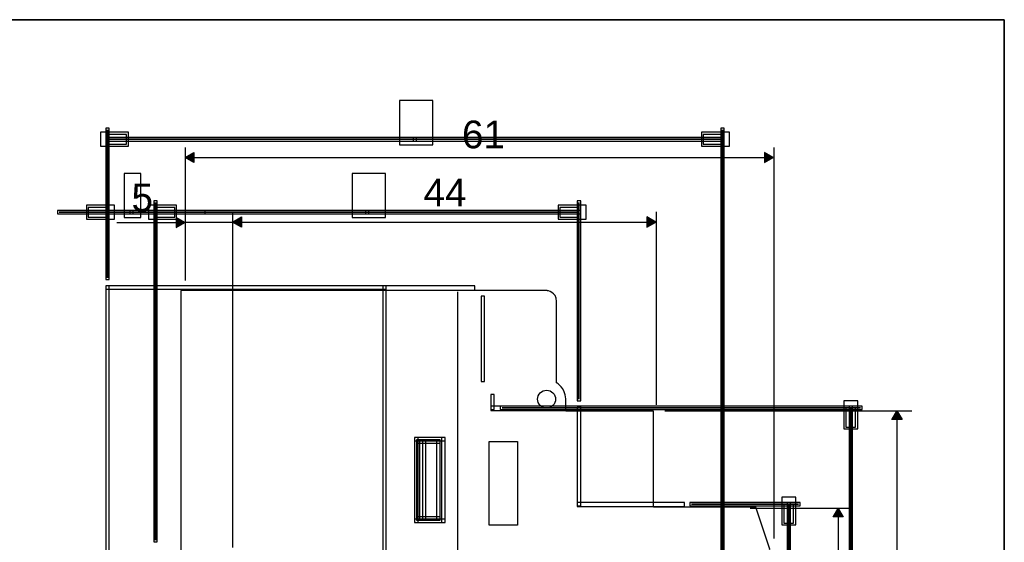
# Model space of a CAD drawing. Extents: x 0 to 595, y 0 to 395.
# Tile 21 of 21: x 305 to 595, y 241 to 395. Entities that reach past the tile are written whole.
import ezdxf

# ---------------------------------------------------------------- set-up
doc = ezdxf.new("R2010")
doc.units = 0
doc.layers.add('CAPA_1', color=7, linetype='CONTINUOUS')

# ---------------------------------------------------------------- blocks, each defined once
blk = doc.blocks.new('BLOCK_82')
at = {"layer": 'CAPA_1'}
blk.add_lwpolyline([(336.05, 336.68), (340.98, 336.68), (340.98, 349.73), (336.05, 349.73), (336.05, 336.68)], dxfattribs=at)
blk = doc.blocks.new('BLOCK_81')
at = {"layer": 'CAPA_1'}
blk.add_blockref('BLOCK_82', (0, 0), dxfattribs=at)
blk = doc.blocks.new('BLOCK_84')
at = {"layer": 'CAPA_1'}
blk.add_open_spline([(345.3, 241.67), (345.3, 241.67), (345.3, 241.67), (345.3, 241.67), (345.3, 241.67), (345.3, 341.1), (345.3, 341.1), (345.3, 341.1), (345.3, 241.67), (345.3, 241.67)], degree=3, knots=[0, 0, 0, 0, 1, 1, 1, 2, 2, 2, 3, 3, 3, 3], dxfattribs=at)
blk = doc.blocks.new('BLOCK_83')
at = {"layer": 'CAPA_1'}
blk.add_blockref('BLOCK_84', (0, 0), dxfattribs=at)
blk = doc.blocks.new('BLOCK_86')
at = {"layer": 'CAPA_1'}
blk.add_lwpolyline([(344.8, 241.17), (345.8, 241.17), (345.8, 341.6), (344.8, 341.6), (344.8, 241.17)], dxfattribs=at)
blk = doc.blocks.new('BLOCK_85')
at = {"layer": 'CAPA_1'}
blk.add_blockref('BLOCK_86', (0, 0), dxfattribs=at)
blk = doc.blocks.new('BLOCK_88')
at = {"layer": 'CAPA_1'}
blk.add_open_spline([(331.13, 318.92), (331.13, 318.92), (331.13, 318.92), (331.13, 318.92), (331.13, 318.92), (331.13, 341.1), (331.13, 341.1), (331.13, 341.1), (331.13, 318.92), (331.13, 318.92)], degree=3, knots=[0, 0, 0, 0, 1, 1, 1, 2, 2, 2, 3, 3, 3, 3], dxfattribs=at)
blk = doc.blocks.new('BLOCK_87')
at = {"layer": 'CAPA_1'}
blk.add_blockref('BLOCK_88', (0, 0), dxfattribs=at)
blk = doc.blocks.new('BLOCK_90')
at = {"layer": 'CAPA_1'}
blk.add_lwpolyline([(330.63, 318.42), (331.63, 318.42), (331.63, 341.6), (330.63, 341.6), (330.63, 318.42)], dxfattribs=at)
blk = doc.blocks.new('BLOCK_89')
at = {"layer": 'CAPA_1'}
blk.add_blockref('BLOCK_90', (0, 0), dxfattribs=at)
blk = doc.blocks.new('BLOCK_92')
at = {"layer": 'CAPA_1'}
blk.add_open_spline([(345.3, 338.26), (345.3, 338.26), (359.47, 338.26), (359.47, 338.26), (359.47, 338.26), (345.3, 338.26), (345.3, 338.26)], degree=3, knots=[0, 0, 0, 0, 1, 1, 1, 2, 2, 2, 2], dxfattribs=at)
blk = doc.blocks.new('BLOCK_91')
at = {"layer": 'CAPA_1'}
blk.add_blockref('BLOCK_92', (0, 0), dxfattribs=at)
blk = doc.blocks.new('BLOCK_94')
at = {"layer": 'CAPA_1'}
blk.add_lwpolyline([(344.8, 337.76), (359.97, 337.76), (359.97, 338.76), (344.8, 338.76), (344.8, 337.76)], dxfattribs=at)
blk = doc.blocks.new('BLOCK_93')
at = {"layer": 'CAPA_1'}
blk.add_blockref('BLOCK_94', (0, 0), dxfattribs=at)
blk = doc.blocks.new('BLOCK_96')
at = {"layer": 'CAPA_1'}
blk.add_open_spline([(338.21, 338.26), (338.21, 338.26), (359.47, 338.26), (359.47, 338.26), (359.47, 338.26), (338.21, 338.26), (338.21, 338.26)], degree=3, knots=[0, 0, 0, 0, 1, 1, 1, 2, 2, 2, 2], dxfattribs=at)
blk = doc.blocks.new('BLOCK_95')
at = {"layer": 'CAPA_1'}
blk.add_blockref('BLOCK_96', (0, 0), dxfattribs=at)
blk = doc.blocks.new('BLOCK_98')
at = {"layer": 'CAPA_1'}
blk.add_lwpolyline([(337.71, 337.76), (359.97, 337.76), (359.97, 338.76), (337.71, 338.76), (337.71, 337.76)], dxfattribs=at)
blk = doc.blocks.new('BLOCK_97')
at = {"layer": 'CAPA_1'}
blk.add_blockref('BLOCK_98', (0, 0), dxfattribs=at)
blk = doc.blocks.new('BLOCK_100')
at = {"layer": 'CAPA_1'}
blk.add_open_spline([(316.95, 338.26), (316.95, 338.26), (331.13, 338.26), (331.13, 338.26), (331.13, 338.26), (316.95, 338.26), (316.95, 338.26)], degree=3, knots=[0, 0, 0, 0, 1, 1, 1, 2, 2, 2, 2], dxfattribs=at)
blk = doc.blocks.new('BLOCK_99')
at = {"layer": 'CAPA_1'}
blk.add_blockref('BLOCK_100', (0, 0), dxfattribs=at)
blk = doc.blocks.new('BLOCK_102')
at = {"layer": 'CAPA_1'}
blk.add_lwpolyline([(316.45, 337.76), (331.63, 337.76), (331.63, 338.76), (316.45, 338.76), (316.45, 337.76)], dxfattribs=at)
blk = doc.blocks.new('BLOCK_101')
at = {"layer": 'CAPA_1'}
blk.add_blockref('BLOCK_102', (0, 0), dxfattribs=at)
blk = doc.blocks.new('BLOCK_104')
at = {"layer": 'CAPA_1'}
blk.add_open_spline([(316.95, 338.26), (316.95, 338.26), (338.21, 338.26), (338.21, 338.26), (338.21, 338.26), (316.95, 338.26), (316.95, 338.26)], degree=3, knots=[0, 0, 0, 0, 1, 1, 1, 2, 2, 2, 2], dxfattribs=at)
blk = doc.blocks.new('BLOCK_103')
at = {"layer": 'CAPA_1'}
blk.add_blockref('BLOCK_104', (0, 0), dxfattribs=at)
blk = doc.blocks.new('BLOCK_106')
at = {"layer": 'CAPA_1'}
blk.add_lwpolyline([(316.45, 337.76), (338.71, 337.76), (338.71, 338.76), (316.45, 338.76), (316.45, 337.76)], dxfattribs=at)
blk = doc.blocks.new('BLOCK_105')
at = {"layer": 'CAPA_1'}
blk.add_blockref('BLOCK_106', (0, 0), dxfattribs=at)
blk = doc.blocks.new('BLOCK_108')
at = {"layer": 'CAPA_1'}
blk.add_lwpolyline([(345.3, 336.85), (350.97, 336.85), (350.97, 339.68), (345.3, 339.68), (345.3, 336.85)], dxfattribs=at)
blk = doc.blocks.new('BLOCK_107')
at = {"layer": 'CAPA_1'}
blk.add_blockref('BLOCK_108', (0, 0), dxfattribs=at)
blk = doc.blocks.new('BLOCK_110')
at = {"layer": 'CAPA_1'}
blk.add_lwpolyline([(343.24, 336.21), (351.47, 336.21), (351.47, 340.32), (343.24, 340.32), (343.24, 336.21)], dxfattribs=at)
blk = doc.blocks.new('BLOCK_109')
at = {"layer": 'CAPA_1'}
blk.add_blockref('BLOCK_110', (0, 0), dxfattribs=at)
blk = doc.blocks.new('BLOCK_112')
at = {"layer": 'CAPA_1'}
blk.add_lwpolyline([(325.46, 336.85), (331.13, 336.85), (331.13, 339.68), (325.46, 339.68), (325.46, 336.85)], dxfattribs=at)
blk = doc.blocks.new('BLOCK_111')
at = {"layer": 'CAPA_1'}
blk.add_blockref('BLOCK_112', (0, 0), dxfattribs=at)
blk = doc.blocks.new('BLOCK_114')
at = {"layer": 'CAPA_1'}
blk.add_lwpolyline([(324.96, 336.21), (333.19, 336.21), (333.19, 340.32), (324.96, 340.32), (324.96, 336.21)], dxfattribs=at)
blk = doc.blocks.new('BLOCK_113')
at = {"layer": 'CAPA_1'}
blk.add_blockref('BLOCK_114', (0, 0), dxfattribs=at)
blk = doc.blocks.new('BLOCK_116')
at = {"layer": 'CAPA_1'}
blk.add_lwpolyline([(403.24, 336.68), (413.08, 336.68), (413.08, 349.73), (403.24, 349.73), (403.24, 336.68)], dxfattribs=at)
blk = doc.blocks.new('BLOCK_115')
at = {"layer": 'CAPA_1'}
blk.add_blockref('BLOCK_116', (0, 0), dxfattribs=at)
blk = doc.blocks.new('BLOCK_118')
at = {"layer": 'CAPA_1'}
blk.add_open_spline([(345.3, 241.67), (345.3, 241.67), (345.3, 241.67), (345.3, 241.67), (345.3, 241.67), (345.3, 341.1), (345.3, 341.1), (345.3, 341.1), (345.3, 241.67), (345.3, 241.67)], degree=3, knots=[0, 0, 0, 0, 1, 1, 1, 2, 2, 2, 3, 3, 3, 3], dxfattribs=at)
blk = doc.blocks.new('BLOCK_117')
at = {"layer": 'CAPA_1'}
blk.add_blockref('BLOCK_118', (0, 0), dxfattribs=at)
blk = doc.blocks.new('BLOCK_120')
at = {"layer": 'CAPA_1'}
blk.add_lwpolyline([(344.8, 241.17), (345.8, 241.17), (345.8, 341.6), (344.8, 341.6), (344.8, 241.17)], dxfattribs=at)
blk = doc.blocks.new('BLOCK_119')
at = {"layer": 'CAPA_1'}
blk.add_blockref('BLOCK_120', (0, 0), dxfattribs=at)
blk = doc.blocks.new('BLOCK_122')
at = {"layer": 'CAPA_1'}
blk.add_open_spline([(470.02, 283.24), (470.02, 283.24), (470.02, 283.24), (470.02, 283.24), (470.02, 283.24), (470.02, 341.1), (470.02, 341.1), (470.02, 341.1), (470.02, 283.24), (470.02, 283.24)], degree=3, knots=[0, 0, 0, 0, 1, 1, 1, 2, 2, 2, 3, 3, 3, 3], dxfattribs=at)
blk = doc.blocks.new('BLOCK_121')
at = {"layer": 'CAPA_1'}
blk.add_blockref('BLOCK_122', (0, 0), dxfattribs=at)
blk = doc.blocks.new('BLOCK_124')
at = {"layer": 'CAPA_1'}
blk.add_lwpolyline([(469.52, 282.74), (470.52, 282.74), (470.52, 341.6), (469.52, 341.6), (469.52, 282.74)], dxfattribs=at)
blk = doc.blocks.new('BLOCK_123')
at = {"layer": 'CAPA_1'}
blk.add_blockref('BLOCK_124', (0, 0), dxfattribs=at)
blk = doc.blocks.new('BLOCK_126')
at = {"layer": 'CAPA_1'}
blk.add_open_spline([(345.3, 338.26), (345.3, 338.26), (407.66, 338.26), (407.66, 338.26), (407.66, 338.26), (345.3, 338.26), (345.3, 338.26)], degree=3, knots=[0, 0, 0, 0, 1, 1, 1, 2, 2, 2, 2], dxfattribs=at)
blk = doc.blocks.new('BLOCK_125')
at = {"layer": 'CAPA_1'}
blk.add_blockref('BLOCK_126', (0, 0), dxfattribs=at)
blk = doc.blocks.new('BLOCK_128')
at = {"layer": 'CAPA_1'}
blk.add_lwpolyline([(344.8, 337.76), (408.16, 337.76), (408.16, 338.76), (344.8, 338.76), (344.8, 337.76)], dxfattribs=at)
blk = doc.blocks.new('BLOCK_127')
at = {"layer": 'CAPA_1'}
blk.add_blockref('BLOCK_128', (0, 0), dxfattribs=at)
blk = doc.blocks.new('BLOCK_130')
at = {"layer": 'CAPA_1'}
blk.add_open_spline([(407.66, 338.26), (407.66, 338.26), (470.02, 338.26), (470.02, 338.26), (470.02, 338.26), (407.66, 338.26), (407.66, 338.26)], degree=3, knots=[0, 0, 0, 0, 1, 1, 1, 2, 2, 2, 2], dxfattribs=at)
blk = doc.blocks.new('BLOCK_129')
at = {"layer": 'CAPA_1'}
blk.add_blockref('BLOCK_130', (0, 0), dxfattribs=at)
blk = doc.blocks.new('BLOCK_132')
at = {"layer": 'CAPA_1'}
blk.add_lwpolyline([(407.16, 337.76), (470.52, 337.76), (470.52, 338.76), (407.16, 338.76), (407.16, 337.76)], dxfattribs=at)
blk = doc.blocks.new('BLOCK_131')
at = {"layer": 'CAPA_1'}
blk.add_blockref('BLOCK_132', (0, 0), dxfattribs=at)
blk = doc.blocks.new('BLOCK_134')
at = {"layer": 'CAPA_1'}
blk.add_lwpolyline([(345.3, 336.85), (350.97, 336.85), (350.97, 339.68), (345.3, 339.68), (345.3, 336.85)], dxfattribs=at)
blk = doc.blocks.new('BLOCK_133')
at = {"layer": 'CAPA_1'}
blk.add_blockref('BLOCK_134', (0, 0), dxfattribs=at)
blk = doc.blocks.new('BLOCK_136')
at = {"layer": 'CAPA_1'}
blk.add_lwpolyline([(343.24, 336.21), (351.47, 336.21), (351.47, 340.32), (343.24, 340.32), (343.24, 336.21)], dxfattribs=at)
blk = doc.blocks.new('BLOCK_135')
at = {"layer": 'CAPA_1'}
blk.add_blockref('BLOCK_136', (0, 0), dxfattribs=at)
blk = doc.blocks.new('BLOCK_138')
at = {"layer": 'CAPA_1'}
blk.add_lwpolyline([(464.36, 336.85), (470.02, 336.85), (470.02, 339.68), (464.36, 339.68), (464.36, 336.85)], dxfattribs=at)
blk = doc.blocks.new('BLOCK_137')
at = {"layer": 'CAPA_1'}
blk.add_blockref('BLOCK_138', (0, 0), dxfattribs=at)
blk = doc.blocks.new('BLOCK_140')
at = {"layer": 'CAPA_1'}
blk.add_lwpolyline([(463.86, 336.21), (472.09, 336.21), (472.09, 340.32), (463.86, 340.32), (463.86, 336.21)], dxfattribs=at)
blk = doc.blocks.new('BLOCK_139')
at = {"layer": 'CAPA_1'}
blk.add_blockref('BLOCK_140', (0, 0), dxfattribs=at)
blk = doc.blocks.new('BLOCK_142')
at = {"layer": 'CAPA_1'}
blk.add_lwpolyline([(417.16, 358.18), (427.01, 358.18), (427.01, 371.22), (417.16, 371.22), (417.16, 358.18)], dxfattribs=at)
blk = doc.blocks.new('BLOCK_141')
at = {"layer": 'CAPA_1'}
blk.add_blockref('BLOCK_142', (0, 0), dxfattribs=at)
blk = doc.blocks.new('BLOCK_144')
at = {"layer": 'CAPA_1'}
blk.add_open_spline([(331.13, 318.92), (331.13, 318.92), (331.13, 318.92), (331.13, 318.92), (331.13, 318.92), (331.13, 362.59), (331.13, 362.59), (331.13, 362.59), (331.13, 318.92), (331.13, 318.92)], degree=3, knots=[0, 0, 0, 0, 1, 1, 1, 2, 2, 2, 3, 3, 3, 3], dxfattribs=at)
blk = doc.blocks.new('BLOCK_143')
at = {"layer": 'CAPA_1'}
blk.add_blockref('BLOCK_144', (0, 0), dxfattribs=at)
blk = doc.blocks.new('BLOCK_146')
at = {"layer": 'CAPA_1'}
blk.add_lwpolyline([(330.63, 318.42), (331.63, 318.42), (331.63, 363.09), (330.63, 363.09), (330.63, 318.42)], dxfattribs=at)
blk = doc.blocks.new('BLOCK_145')
at = {"layer": 'CAPA_1'}
blk.add_blockref('BLOCK_146', (0, 0), dxfattribs=at)
blk = doc.blocks.new('BLOCK_148')
at = {"layer": 'CAPA_1'}
blk.add_open_spline([(512.26, 191.36), (512.26, 191.36), (512.26, 191.36), (512.26, 191.36), (512.26, 191.36), (512.26, 362.59), (512.26, 362.59), (512.26, 362.59), (512.26, 191.36), (512.26, 191.36)], degree=3, knots=[0, 0, 0, 0, 1, 1, 1, 2, 2, 2, 3, 3, 3, 3], dxfattribs=at)
blk = doc.blocks.new('BLOCK_147')
at = {"layer": 'CAPA_1'}
blk.add_blockref('BLOCK_148', (0, 0), dxfattribs=at)
blk = doc.blocks.new('BLOCK_150')
at = {"layer": 'CAPA_1'}
blk.add_lwpolyline([(511.76, 190.86), (512.76, 190.86), (512.76, 363.09), (511.76, 363.09), (511.76, 190.86)], dxfattribs=at)
blk = doc.blocks.new('BLOCK_149')
at = {"layer": 'CAPA_1'}
blk.add_blockref('BLOCK_150', (0, 0), dxfattribs=at)
blk = doc.blocks.new('BLOCK_152')
at = {"layer": 'CAPA_1'}
blk.add_open_spline([(331.13, 359.76), (331.13, 359.76), (421.69, 359.76), (421.69, 359.76), (421.69, 359.76), (331.13, 359.76), (331.13, 359.76)], degree=3, knots=[0, 0, 0, 0, 1, 1, 1, 2, 2, 2, 2], dxfattribs=at)
blk = doc.blocks.new('BLOCK_151')
at = {"layer": 'CAPA_1'}
blk.add_blockref('BLOCK_152', (0, 0), dxfattribs=at)
blk = doc.blocks.new('BLOCK_154')
at = {"layer": 'CAPA_1'}
blk.add_lwpolyline([(330.63, 359.26), (422.19, 359.26), (422.19, 360.26), (330.63, 360.26), (330.63, 359.26)], dxfattribs=at)
blk = doc.blocks.new('BLOCK_153')
at = {"layer": 'CAPA_1'}
blk.add_blockref('BLOCK_154', (0, 0), dxfattribs=at)
blk = doc.blocks.new('BLOCK_156')
at = {"layer": 'CAPA_1'}
blk.add_open_spline([(421.69, 359.76), (421.69, 359.76), (512.26, 359.76), (512.26, 359.76), (512.26, 359.76), (421.69, 359.76), (421.69, 359.76)], degree=3, knots=[0, 0, 0, 0, 1, 1, 1, 2, 2, 2, 2], dxfattribs=at)
blk = doc.blocks.new('BLOCK_155')
at = {"layer": 'CAPA_1'}
blk.add_blockref('BLOCK_156', (0, 0), dxfattribs=at)
blk = doc.blocks.new('BLOCK_158')
at = {"layer": 'CAPA_1'}
blk.add_lwpolyline([(421.19, 359.26), (512.76, 359.26), (512.76, 360.26), (421.19, 360.26), (421.19, 359.26)], dxfattribs=at)
blk = doc.blocks.new('BLOCK_157')
at = {"layer": 'CAPA_1'}
blk.add_blockref('BLOCK_158', (0, 0), dxfattribs=at)
blk = doc.blocks.new('BLOCK_160')
at = {"layer": 'CAPA_1'}
blk.add_lwpolyline([(331.13, 358.34), (336.8, 358.34), (336.8, 361.17), (331.13, 361.17), (331.13, 358.34)], dxfattribs=at)
blk = doc.blocks.new('BLOCK_159')
at = {"layer": 'CAPA_1'}
blk.add_blockref('BLOCK_160', (0, 0), dxfattribs=at)
blk = doc.blocks.new('BLOCK_162')
at = {"layer": 'CAPA_1'}
blk.add_lwpolyline([(329.07, 357.7), (337.3, 357.7), (337.3, 361.82), (329.07, 361.82), (329.07, 357.7)], dxfattribs=at)
blk = doc.blocks.new('BLOCK_161')
at = {"layer": 'CAPA_1'}
blk.add_blockref('BLOCK_162', (0, 0), dxfattribs=at)
blk = doc.blocks.new('BLOCK_164')
at = {"layer": 'CAPA_1'}
blk.add_lwpolyline([(506.59, 358.34), (512.26, 358.34), (512.26, 361.17), (506.59, 361.17), (506.59, 358.34)], dxfattribs=at)
blk = doc.blocks.new('BLOCK_163')
at = {"layer": 'CAPA_1'}
blk.add_blockref('BLOCK_164', (0, 0), dxfattribs=at)
blk = doc.blocks.new('BLOCK_166')
at = {"layer": 'CAPA_1'}
blk.add_lwpolyline([(506.09, 357.7), (514.32, 357.7), (514.32, 361.82), (506.09, 361.82), (506.09, 357.7)], dxfattribs=at)
blk = doc.blocks.new('BLOCK_165')
at = {"layer": 'CAPA_1'}
blk.add_blockref('BLOCK_166', (0, 0), dxfattribs=at)
blk = doc.blocks.new('BLOCK_170')
at = {"layer": 'CAPA_1'}
blk.add_open_spline([(503.19, 252.31), (503.19, 252.31), (534.64, 252.31), (534.64, 252.31), (534.64, 252.31), (503.19, 252.31), (503.19, 252.31)], degree=3, knots=[0, 0, 0, 0, 1, 1, 1, 2, 2, 2, 2], dxfattribs=at)
blk = doc.blocks.new('BLOCK_169')
at = {"layer": 'CAPA_1'}
blk.add_blockref('BLOCK_170', (0, 0), dxfattribs=at)
blk = doc.blocks.new('BLOCK_172')
at = {"layer": 'CAPA_1'}
blk.add_lwpolyline([(502.69, 251.81), (535.14, 251.81), (535.14, 252.81), (502.69, 252.81), (502.69, 251.81)], dxfattribs=at)
blk = doc.blocks.new('BLOCK_171')
at = {"layer": 'CAPA_1'}
blk.add_blockref('BLOCK_172', (0, 0), dxfattribs=at)
blk = doc.blocks.new('BLOCK_178')
at = {"layer": 'CAPA_1'}
blk.add_open_spline([(531.8, 188.52), (531.8, 188.52), (531.8, 188.52), (531.8, 188.52), (531.8, 188.52), (531.8, 252.31), (531.8, 252.31), (531.8, 252.31), (531.8, 188.52), (531.8, 188.52)], degree=3, knots=[0, 0, 0, 0, 1, 1, 1, 2, 2, 2, 3, 3, 3, 3], dxfattribs=at)
blk = doc.blocks.new('BLOCK_177')
at = {"layer": 'CAPA_1'}
blk.add_blockref('BLOCK_178', (0, 0), dxfattribs=at)
blk = doc.blocks.new('BLOCK_180')
at = {"layer": 'CAPA_1'}
blk.add_lwpolyline([(531.3, 188.02), (532.3, 188.02), (532.3, 252.81), (531.3, 252.81), (531.3, 188.02)], dxfattribs=at)
blk = doc.blocks.new('BLOCK_179')
at = {"layer": 'CAPA_1'}
blk.add_blockref('BLOCK_180', (0, 0), dxfattribs=at)
blk = doc.blocks.new('BLOCK_186')
at = {"layer": 'CAPA_1'}
blk.add_lwpolyline([(530.39, 246.64), (533.22, 246.64), (533.22, 252.31), (530.39, 252.31), (530.39, 246.64)], dxfattribs=at)
blk = doc.blocks.new('BLOCK_185')
at = {"layer": 'CAPA_1'}
blk.add_blockref('BLOCK_186', (0, 0), dxfattribs=at)
blk = doc.blocks.new('BLOCK_188')
at = {"layer": 'CAPA_1'}
blk.add_lwpolyline([(529.75, 246.14), (533.86, 246.14), (533.86, 254.37), (529.75, 254.37), (529.75, 246.14)], dxfattribs=at)
blk = doc.blocks.new('BLOCK_187')
at = {"layer": 'CAPA_1'}
blk.add_blockref('BLOCK_188', (0, 0), dxfattribs=at)
blk = doc.blocks.new('BLOCK_196')
at = {"layer": 'CAPA_1'}
blk.add_open_spline([(447.35, 280.63), (447.35, 280.63), (552.9, 280.63), (552.9, 280.63), (552.9, 280.63), (447.35, 280.63), (447.35, 280.63)], degree=3, knots=[0, 0, 0, 0, 1, 1, 1, 2, 2, 2, 2], dxfattribs=at)
blk = doc.blocks.new('BLOCK_195')
at = {"layer": 'CAPA_1'}
blk.add_blockref('BLOCK_196', (0, 0), dxfattribs=at)
blk = doc.blocks.new('BLOCK_198')
at = {"layer": 'CAPA_1'}
blk.add_lwpolyline([(446.85, 280.13), (553.4, 280.13), (553.4, 281.13), (446.85, 281.13), (446.85, 280.13)], dxfattribs=at)
blk = doc.blocks.new('BLOCK_197')
at = {"layer": 'CAPA_1'}
blk.add_blockref('BLOCK_198', (0, 0), dxfattribs=at)
blk = doc.blocks.new('BLOCK_204')
at = {"layer": 'CAPA_1'}
blk.add_open_spline([(550.07, 188.52), (550.07, 188.52), (550.07, 188.52), (550.07, 188.52), (550.07, 188.52), (550.07, 280.63), (550.07, 280.63), (550.07, 280.63), (550.07, 188.52), (550.07, 188.52)], degree=3, knots=[0, 0, 0, 0, 1, 1, 1, 2, 2, 2, 3, 3, 3, 3], dxfattribs=at)
blk = doc.blocks.new('BLOCK_203')
at = {"layer": 'CAPA_1'}
blk.add_blockref('BLOCK_204', (0, 0), dxfattribs=at)
blk = doc.blocks.new('BLOCK_206')
at = {"layer": 'CAPA_1'}
blk.add_lwpolyline([(549.57, 188.02), (550.57, 188.02), (550.57, 281.13), (549.57, 281.13), (549.57, 188.02)], dxfattribs=at)
blk = doc.blocks.new('BLOCK_205')
at = {"layer": 'CAPA_1'}
blk.add_blockref('BLOCK_206', (0, 0), dxfattribs=at)
blk = doc.blocks.new('BLOCK_212')
at = {"layer": 'CAPA_1'}
blk.add_lwpolyline([(548.65, 274.96), (551.49, 274.96), (551.49, 280.63), (548.65, 280.63), (548.65, 274.96)], dxfattribs=at)
blk = doc.blocks.new('BLOCK_211')
at = {"layer": 'CAPA_1'}
blk.add_blockref('BLOCK_212', (0, 0), dxfattribs=at)
blk = doc.blocks.new('BLOCK_214')
at = {"layer": 'CAPA_1'}
blk.add_lwpolyline([(548.01, 274.46), (552.13, 274.46), (552.13, 282.69), (548.01, 282.69), (548.01, 274.46)], dxfattribs=at)
blk = doc.blocks.new('BLOCK_213')
at = {"layer": 'CAPA_1'}
blk.add_blockref('BLOCK_214', (0, 0), dxfattribs=at)
blk = doc.blocks.new('BLOCK_2160')
at = {"layer": 'CAPA_1'}
blk.add_lwpolyline([(330.63, 234.09), (331.63, 234.09), (331.63, 316.58), (330.63, 316.58), (330.63, 234.09)], dxfattribs=at)
blk = doc.blocks.new('BLOCK_2159')
at = {"layer": 'CAPA_1'}
blk.add_blockref('BLOCK_2160', (0, 0), dxfattribs=at)
blk = doc.blocks.new('BLOCK_2196')
at = {"layer": 'CAPA_1'}
blk.add_lwpolyline([(412.26, 224.59), (413.26, 224.59), (413.26, 316.58), (412.26, 316.58), (412.26, 224.59)], dxfattribs=at)
blk = doc.blocks.new('BLOCK_2195')
at = {"layer": 'CAPA_1'}
blk.add_blockref('BLOCK_2196', (0, 0), dxfattribs=at)
blk = doc.blocks.new('BLOCK_2198')
at = {"layer": 'CAPA_1'}
blk.add_lwpolyline([(421.62, 246.84), (422.62, 246.84), (422.62, 271.94), (421.62, 271.94), (421.62, 246.84)], dxfattribs=at)
blk = doc.blocks.new('BLOCK_2197')
at = {"layer": 'CAPA_1'}
blk.add_blockref('BLOCK_2198', (0, 0), dxfattribs=at)
blk = doc.blocks.new('BLOCK_2216')
at = {"layer": 'CAPA_1'}
blk.add_lwpolyline([(422.19, 247.55), (423.19, 247.55), (423.19, 271.23), (422.19, 271.23), (422.19, 247.55)], dxfattribs=at)
blk = doc.blocks.new('BLOCK_2215')
at = {"layer": 'CAPA_1'}
blk.add_blockref('BLOCK_2216', (0, 0), dxfattribs=at)
blk = doc.blocks.new('BLOCK_2220')
at = {"layer": 'CAPA_1'}
blk.add_lwpolyline([(423.93, 247.55), (424.93, 247.55), (424.93, 271.23), (423.93, 271.23), (423.93, 247.55)], dxfattribs=at)
blk = doc.blocks.new('BLOCK_2219')
at = {"layer": 'CAPA_1'}
blk.add_blockref('BLOCK_2220', (0, 0), dxfattribs=at)
blk = doc.blocks.new('BLOCK_2224')
at = {"layer": 'CAPA_1'}
blk.add_lwpolyline([(428.09, 247.55), (429.09, 247.55), (429.09, 271.23), (428.09, 271.23), (428.09, 247.55)], dxfattribs=at)
blk = doc.blocks.new('BLOCK_2223')
at = {"layer": 'CAPA_1'}
blk.add_blockref('BLOCK_2224', (0, 0), dxfattribs=at)
blk = doc.blocks.new('BLOCK_2228')
at = {"layer": 'CAPA_1'}
blk.add_lwpolyline([(429.56, 246.84), (430.56, 246.84), (430.56, 271.94), (429.56, 271.94), (429.56, 246.84)], dxfattribs=at)
blk = doc.blocks.new('BLOCK_2227')
at = {"layer": 'CAPA_1'}
blk.add_blockref('BLOCK_2228', (0, 0), dxfattribs=at)
blk = doc.blocks.new('BLOCK_2240')
at = {"layer": 'CAPA_1'}
blk.add_lwpolyline([(441.18, 288.46), (442.18, 288.46), (442.18, 313.52), (441.18, 313.52), (441.18, 288.46)], dxfattribs=at)
blk = doc.blocks.new('BLOCK_2239')
at = {"layer": 'CAPA_1'}
blk.add_blockref('BLOCK_2240', (0, 0), dxfattribs=at)
blk = doc.blocks.new('BLOCK_2250')
at = {"layer": 'CAPA_1'}
blk.add_lwpolyline([(444.01, 280.13), (445.01, 280.13), (445.01, 284.55), (444.01, 284.55), (444.01, 280.13)], dxfattribs=at)
blk = doc.blocks.new('BLOCK_2249')
at = {"layer": 'CAPA_1'}
blk.add_blockref('BLOCK_2250', (0, 0), dxfattribs=at)
blk = doc.blocks.new('BLOCK_2274')
at = {"layer": 'CAPA_1'}
blk.add_lwpolyline([(469.52, 251.81), (470.52, 251.81), (470.52, 280.9), (469.52, 280.9), (469.52, 251.81)], dxfattribs=at)
blk = doc.blocks.new('BLOCK_2273')
at = {"layer": 'CAPA_1'}
blk.add_blockref('BLOCK_2274', (0, 0), dxfattribs=at)
blk = doc.blocks.new('BLOCK_2282')
at = {"layer": 'CAPA_1'}
blk.add_lwpolyline([(421.62, 246.84), (430.56, 246.84), (430.56, 247.84), (421.62, 247.84), (421.62, 246.84)], dxfattribs=at)
blk = doc.blocks.new('BLOCK_2281')
at = {"layer": 'CAPA_1'}
blk.add_blockref('BLOCK_2282', (0, 0), dxfattribs=at)
blk = doc.blocks.new('BLOCK_2284')
at = {"layer": 'CAPA_1'}
blk.add_lwpolyline([(422.19, 247.55), (429.09, 247.55), (429.09, 248.55), (422.19, 248.55), (422.19, 247.55)], dxfattribs=at)
blk = doc.blocks.new('BLOCK_2283')
at = {"layer": 'CAPA_1'}
blk.add_blockref('BLOCK_2284', (0, 0), dxfattribs=at)
blk = doc.blocks.new('BLOCK_2292')
at = {"layer": 'CAPA_1'}
blk.add_lwpolyline([(469.52, 251.54), (501.11, 251.54), (501.11, 252.81), (469.52, 252.81), (469.52, 251.54)], dxfattribs=at)
blk = doc.blocks.new('BLOCK_2291')
at = {"layer": 'CAPA_1'}
blk.add_blockref('BLOCK_2292', (0, 0), dxfattribs=at)
blk = doc.blocks.new('BLOCK_2308')
at = {"layer": 'CAPA_1'}
blk.add_lwpolyline([(422.19, 270.23), (429.09, 270.23), (429.09, 271.23), (422.19, 271.23), (422.19, 270.23)], dxfattribs=at)
blk = doc.blocks.new('BLOCK_2307')
at = {"layer": 'CAPA_1'}
blk.add_blockref('BLOCK_2308', (0, 0), dxfattribs=at)
blk = doc.blocks.new('BLOCK_2322')
at = {"layer": 'CAPA_1'}
blk.add_lwpolyline([(421.62, 270.94), (430.56, 270.94), (430.56, 271.94), (421.62, 271.94), (421.62, 270.94)], dxfattribs=at)
blk = doc.blocks.new('BLOCK_2321')
at = {"layer": 'CAPA_1'}
blk.add_blockref('BLOCK_2322', (0, 0), dxfattribs=at)
blk = doc.blocks.new('BLOCK_2324')
at = {"layer": 'CAPA_1'}
blk.add_lwpolyline([(444.01, 279.9), (470.52, 279.9), (470.52, 281.13), (444.01, 281.13), (444.01, 279.9)], dxfattribs=at)
blk = doc.blocks.new('BLOCK_2323')
at = {"layer": 'CAPA_1'}
blk.add_blockref('BLOCK_2324', (0, 0), dxfattribs=at)
blk = doc.blocks.new('BLOCK_2326')
at = {"layer": 'CAPA_1'}
blk.add_lwpolyline([(330.63, 315.58), (413.26, 315.58), (413.26, 316.58), (330.63, 316.58), (330.63, 315.58)], dxfattribs=at)
blk = doc.blocks.new('BLOCK_2325')
at = {"layer": 'CAPA_1'}
blk.add_blockref('BLOCK_2326', (0, 0), dxfattribs=at)
blk = doc.blocks.new('BLOCK_2328')
at = {"layer": 'CAPA_1'}
blk.add_lwpolyline([(412.26, 315.36), (439.37, 315.36), (439.37, 316.58), (412.26, 316.58), (412.26, 315.36)], dxfattribs=at)
blk = doc.blocks.new('BLOCK_2327')
at = {"layer": 'CAPA_1'}
blk.add_blockref('BLOCK_2328', (0, 0), dxfattribs=at)
blk = doc.blocks.new('BLOCK_2331')
at = {"layer": 'CAPA_1'}
blk.add_lwpolyline([(0, 395), (595.28, 395), (595.28, 0), (0, 0), (0, 395)], dxfattribs=at)
blk = doc.blocks.new('BLOCK_2330')
at = {"layer": 'CAPA_1'}
blk.add_lwpolyline([(0, 0), (595.28, 0), (595.28, 395), (0, 395), (0, 0)], dxfattribs=at)
blk.add_blockref('BLOCK_2331', (0, 0), dxfattribs=at)
blk = doc.blocks.new('BLOCK_2329')
at = {"layer": 'CAPA_1'}
blk.add_blockref('BLOCK_2330', (0, 0), dxfattribs=at)
blk = doc.blocks.new('BLOCK_2352')
at = {"layer": 'CAPA_1'}
blk.add_lwpolyline([(0, 395), (595.28, 395), (595.28, 0), (0, 0), (0, 395)], dxfattribs=at)
blk = doc.blocks.new('BLOCK_2351')
at = {"layer": 'CAPA_1'}
blk.add_lwpolyline([(0, 0), (595.28, 0), (595.28, 395), (0, 395), (0, 0)], dxfattribs=at)
blk.add_blockref('BLOCK_2352', (0, 0), dxfattribs=at)
blk = doc.blocks.new('BLOCK_2350')
at = {"layer": 'CAPA_1'}
blk.add_blockref('BLOCK_2351', (0, 0), dxfattribs=at)
blk = doc.blocks.new('BLOCK_2361')
at = {"layer": 'CAPA_1'}
blk.add_lwpolyline([(0, 395), (595.28, 395), (595.28, 0), (0, 0), (0, 395)], dxfattribs=at)
blk = doc.blocks.new('BLOCK_2360')
at = {"layer": 'CAPA_1'}
blk.add_lwpolyline([(0, 0), (595.28, 0), (595.28, 395), (0, 395), (0, 0)], dxfattribs=at)
blk.add_blockref('BLOCK_2361', (0, 0), dxfattribs=at)
blk = doc.blocks.new('BLOCK_2359')
at = {"layer": 'CAPA_1'}
blk.add_blockref('BLOCK_2360', (0, 0), dxfattribs=at)
blk = doc.blocks.new('BLOCK_2402')
at = {"layer": 'CAPA_1'}
blk.add_lwpolyline([(0, 395), (595.28, 395), (595.28, 0), (0, 0), (0, 395)], dxfattribs=at)
blk = doc.blocks.new('BLOCK_2401')
at = {"layer": 'CAPA_1'}
blk.add_lwpolyline([(0, 0), (595.28, 0), (595.28, 395), (0, 395), (0, 0)], dxfattribs=at)
blk.add_blockref('BLOCK_2402', (0, 0), dxfattribs=at)
blk = doc.blocks.new('BLOCK_2400')
at = {"layer": 'CAPA_1'}
blk.add_blockref('BLOCK_2401', (0, 0), dxfattribs=at)
blk = doc.blocks.new('BLOCK_2427')
at = {"layer": 'CAPA_1'}
blk.add_lwpolyline([(0, 395), (595.28, 395), (595.28, 0), (0, 0), (0, 395)], dxfattribs=at)
blk = doc.blocks.new('BLOCK_2426')
at = {"layer": 'CAPA_1'}
blk.add_lwpolyline([(0, 0), (595.28, 0), (595.28, 395), (0, 395), (0, 0)], dxfattribs=at)
blk.add_blockref('BLOCK_2427', (0, 0), dxfattribs=at)
blk = doc.blocks.new('BLOCK_2425')
at = {"layer": 'CAPA_1'}
blk.add_blockref('BLOCK_2426', (0, 0), dxfattribs=at)
blk = doc.blocks.new('BLOCK_2')
at = {"layer": 'CAPA_1'}
blk.add_lwpolyline([(0, 395), (595.28, 395), (595.28, 0), (0, 0), (0, 395)], dxfattribs=at)
for name in ['BLOCK_2329', 'BLOCK_2350', 'BLOCK_2359', 'BLOCK_2400', 'BLOCK_2425', 'BLOCK_141', 'BLOCK_145', 'BLOCK_143', 'BLOCK_149', 'BLOCK_147', 'BLOCK_161', 'BLOCK_153', 'BLOCK_159', 'BLOCK_151', 'BLOCK_157', 'BLOCK_155', 'BLOCK_165', 'BLOCK_163', 'BLOCK_81', 'BLOCK_115', 'BLOCK_113', 'BLOCK_111', 'BLOCK_89', 'BLOCK_87', 'BLOCK_109', 'BLOCK_135', 'BLOCK_85', 'BLOCK_119', 'BLOCK_83', 'BLOCK_117', 'BLOCK_107', 'BLOCK_133', 'BLOCK_139', 'BLOCK_137', 'BLOCK_123', 'BLOCK_121', 'BLOCK_101', 'BLOCK_105', 'BLOCK_99', 'BLOCK_103', 'BLOCK_97', 'BLOCK_95', 'BLOCK_93', 'BLOCK_127', 'BLOCK_91', 'BLOCK_125', 'BLOCK_131', 'BLOCK_129', 'BLOCK_2159', 'BLOCK_2325', 'BLOCK_2195', 'BLOCK_2327', 'BLOCK_2239', 'BLOCK_2249', 'BLOCK_213', 'BLOCK_2323', 'BLOCK_197', 'BLOCK_195', 'BLOCK_2273', 'BLOCK_211', 'BLOCK_205', 'BLOCK_203', 'BLOCK_2197', 'BLOCK_2321', 'BLOCK_2215', 'BLOCK_2307', 'BLOCK_2219', 'BLOCK_2223', 'BLOCK_2227', 'BLOCK_2291', 'BLOCK_171', 'BLOCK_169', 'BLOCK_187', 'BLOCK_185', 'BLOCK_179', 'BLOCK_177', 'BLOCK_2281', 'BLOCK_2283']:
    blk.add_blockref(name, (0, 0), dxfattribs=at)
blk = doc.blocks.new('BLOCK_2428')
at = {"layer": 'CAPA_1'}
blk.add_lwpolyline([(0, 395), (595.28, 395), (595.28, 0), (0, 0), (0, 395)], dxfattribs=at)
at = {"layer": 'CAPA_1', "color": 7}
for points in [[(434.27, 314.85), (434.27, 224.19), (455.27, 224.19), (455.27, 168.19), (434.27, 168.19), (434.27, 60.19)], [(451.89, 246.13), (443.58, 246.13), (443.58, 270.76), (451.89, 270.76), (451.89, 246.13)]]:
    blk.add_lwpolyline(points, dxfattribs=at)
for points, knots in [([(352.77, 315.19), (352.77, 315.19), (460.6, 315.19), (460.6, 315.19), (460.6, 315.19), (463.44, 314.85), (463.44, 312.02), (463.44, 312.02), (463.44, 288.02), (463.44, 288.02), (463.44, 288.02), (466.1, 286.52), (466.1, 283.35), (466.1, 283.35), (466.1, 279.69), (466.1, 279.69), (466.1, 279.69), (491.94, 279.69), (491.94, 279.69), (491.94, 279.69), (491.94, 251.35), (491.94, 251.35), (491.94, 251.35), (522.1, 251.35), (522.1, 251.35), (522.1, 251.35), (526.27, 239.02), (526.27, 239.02), (526.27, 239.02), (524.77, 233.35), (524.77, 233.35), (524.77, 233.35), (524.77, 141.85), (524.77, 141.85), (524.77, 141.85), (526.44, 136.02), (526.44, 136.02), (526.44, 136.02), (521.94, 124.02), (521.94, 124.02), (521.94, 124.02), (491.6, 124.02), (491.6, 124.02), (491.6, 124.02), (491.6, 95.85), (491.6, 95.85), (491.6, 95.85), (466.1, 95.85), (466.1, 95.85), (466.1, 95.85), (467.27, 88.85), (463.27, 87.19), (463.27, 87.19), (463.27, 63.02), (463.27, 63.02), (463.27, 63.02), (463.1, 60.19), (460.44, 60.19), (460.44, 60.19), (350.94, 60.19), (350.94, 60.19), (350.94, 60.19), (350.94, 80.85), (350.94, 80.85), (350.94, 80.85), (351.1, 81.85), (352.77, 81.85), (352.77, 81.85), (352.77, 122.02), (352.77, 122.02), (352.77, 122.02), (350.94, 122.19), (350.94, 123.35), (350.94, 123.35), (350.94, 135.52), (350.94, 135.52), (350.94, 135.52), (362.44, 145.19), (362.44, 145.19), (362.44, 145.19), (363.27, 141.52), (363.27, 141.52), (363.27, 141.52), (366.94, 141.52), (366.94, 141.52), (366.94, 141.52), (366.94, 237.85), (366.94, 237.85), (366.94, 237.85), (363.6, 237.85), (363.6, 237.85), (363.6, 237.85), (359.44, 230.85), (359.44, 230.85), (359.44, 230.85), (355.6, 230.85), (355.6, 230.85), (355.6, 230.85), (352.77, 231.02), (352.77, 233.69), (352.77, 233.69), (352.77, 315.19), (352.77, 315.19)], [0, 0, 0, 0, 1, 1, 1, 2, 2, 2, 3, 3, 3, 4, 4, 4, 5, 5, 5, 6, 6, 6, 7, 7, 7, 8, 8, 8, 9, 9, 9, 10, 10, 10, 11, 11, 11, 12, 12, 12, 13, 13, 13, 14, 14, 14, 15, 15, 15, 16, 16, 16, 17, 17, 17, 18, 18, 18, 19, 19, 19, 20, 20, 20, 21, 21, 21, 22, 22, 22, 23, 23, 23, 24, 24, 24, 25, 25, 25, 26, 26, 26, 27, 27, 27, 28, 28, 28, 29, 29, 29, 30, 30, 30, 31, 31, 31, 32, 32, 32, 33, 33, 33, 34, 34, 34, 34]), ([(463.12, 283.21), (463.12, 284.67), (461.93, 285.85), (460.47, 285.85), (459.02, 285.85), (457.83, 284.67), (457.83, 283.21), (457.83, 281.75), (459.02, 280.57), (460.47, 280.57), (461.93, 280.57), (463.12, 281.75), (463.12, 283.21)], [0, 0, 0, 0, 1, 1, 1, 2, 2, 2, 3, 3, 3, 4, 4, 4, 4])]:
    blk.add_open_spline(points, degree=3, knots=knots, dxfattribs=at)
blk = doc.blocks.new('*U2432')
at = {"layer": 'CAPA_1', "color": 7}
blk.add_solid([(370.61, 333.89), (368.02, 335.38), (370.61, 336.88)], dxfattribs=at)
blk = doc.blocks.new('*U2433')
at = {"layer": 'CAPA_1', "color": 7, "extrusion": (0, 0, -1)}
blk.add_solid([(-490.02, 333.89), (-490.02, 336.88), (-492.61, 335.38)], dxfattribs=at)
blk = doc.blocks.new('*U2434')
at = {"layer": 'CAPA_1', "color": 7}
blk.add_solid([(356.61, 352.89), (354.02, 354.38), (356.61, 355.88)], dxfattribs=at)
blk = doc.blocks.new('*U2435')
at = {"layer": 'CAPA_1', "color": 7, "extrusion": (0, 0, -1)}
blk.add_solid([(-524.63, 352.89), (-524.63, 355.88), (-527.22, 354.38)], dxfattribs=at)
blk = doc.blocks.new('*U2436')
at = {"layer": 'CAPA_1', "color": 250, "extrusion": (0, 0, -1)}
blk.add_solid([(-351.35, 333.76), (-351.35, 336.75), (-353.94, 335.26)], dxfattribs=at)
blk = doc.blocks.new('*U2439')
at = {"layer": 'CAPA_1', "color": 7}
blk.add_solid([(546.33, 248.55), (544.84, 248.55), (546.33, 251.14)], dxfattribs=at)
at = {"layer": 'CAPA_1', "color": 7, "extrusion": (0, 0, -1)}
blk.add_solid([(-546.33, 248.55), (-546.33, 251.14), (-547.83, 248.55)], dxfattribs=at)
blk = doc.blocks.new('*U2441')
at = {"layer": 'CAPA_1', "color": 7}
blk.add_solid([(563.67, 277.22), (562.17, 277.22), (563.67, 279.81)], dxfattribs=at)
at = {"layer": 'CAPA_1', "color": 7, "extrusion": (0, 0, -1)}
blk.add_solid([(-563.67, 277.22), (-563.67, 279.81), (-565.16, 277.22)], dxfattribs=at)

msp = doc.modelspace()

# ---------------------------------------------------------------- linework, layer by layer
at = {"layer": 'CAPA_1', "color": 7}
for points in [[(354.02, 357.38), (354.02, 318.17)], [(527.44, 357.38), (527.44, 242.17)], [(356.17, 354.38), (525.07, 354.38)], [(368.02, 338.38), (368.02, 239.5)], [(492.77, 338.38), (492.77, 281.5)], [(370.17, 335.38), (490.46, 335.38)], [(568, 279.66), (495.27, 279.66)], [(563.66, 277.66), (563.66, 97.78)], [(550.67, 251.04), (520.46, 251.04)], [(546.33, 248.99), (546.33, 126.04)]]:
    msp.add_lwpolyline(points, dxfattribs=at)
at = {"layer": 'CAPA_1'}
for points in [[(356.61, 352.89), (354.02, 354.38), (356.61, 355.88), (356.61, 352.89)], [(524.63, 352.89), (527.22, 354.38), (524.63, 355.88), (524.63, 352.89)], [(351.35, 333.76), (353.94, 335.26), (351.35, 336.75), (351.35, 333.76)], [(370.61, 333.89), (368.02, 335.38), (370.61, 336.88), (370.61, 333.89)], [(490.02, 333.89), (492.61, 335.38), (490.02, 336.88), (490.02, 333.89)], [(562.17, 277.22), (563.67, 279.81), (565.16, 277.22), (562.17, 277.22)], [(544.84, 248.55), (546.33, 251.14), (547.83, 248.55), (544.84, 248.55)]]:
    msp.add_lwpolyline(points, dxfattribs=at)
at = {"layer": 'CAPA_1', "color": 250}
for points in [[(333.94, 335.25), (351.78, 335.25)], [(368.19, 335.25), (353.94, 335.25)]]:
    msp.add_lwpolyline(points, dxfattribs=at)

# ---------------------------------------------------------------- block references
at = {"layer": 'CAPA_1'}
for name in ['BLOCK_2', 'BLOCK_2428']:
    msp.add_blockref(name, (0, 0), dxfattribs=at)
at = {"layer": 'CAPA_1', "color": 7}
for name in ['*U2434', '*U2435', '*U2432', '*U2433', '*U2441', '*U2439']:
    msp.add_blockref(name, (0, 0), dxfattribs=at)
at = {"layer": 'CAPA_1', "color": 250}
msp.add_blockref('*U2436', (0, 0), dxfattribs=at)

# ---------------------------------------------------------------- texts
at = {"layer": 'CAPA_1', "color": 250, "char_height": 8.16, "attachment_point": 7}
for s, insert in [('\\fHelvetica|b0|i0|c0|p34;\\W1;61', (435.56, 357)), ('\\fHelvetica|b0|i0|c0|p34;\\W1;44', (424.23, 340)), ('\\fHelvetica|b0|i0|c0|p34;\\W1;5', (338.23, 338.41))]:
    msp.add_mtext(s, dxfattribs=dict(at, insert=insert))

doc.saveas('drawing.dxf')
